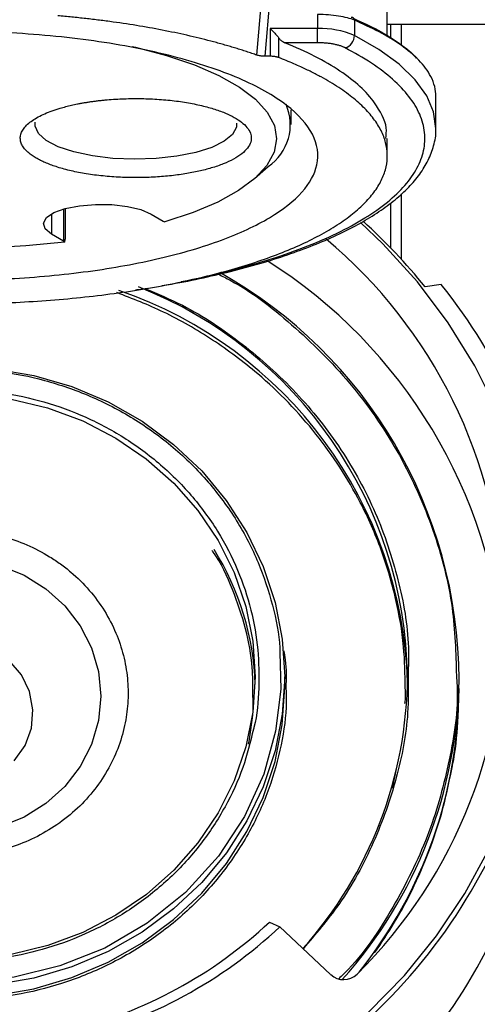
# Model space of a CAD drawing. Header units: inches. Extents: x 1.5 to 64.5, y 1.5 to 49.5.
# Tile 13 of 35: x 17.9 to 19.2, y 30.2 to 32.8. Entities that reach past the tile are written whole.
import ezdxf

# ---------------------------------------------------------------- set-up
doc = ezdxf.new("R2010")
doc.units = ezdxf.units.IN
doc.header["$LTSCALE"] = 6
doc.header["$MEASUREMENT"] = 0
doc.layers.add('DIMENSIONS', color=140, linetype='Continuous', lineweight=25)
doc.styles.add('SLDTEXTSTYLE0', font='TXT', dxfattribs={"width": 0.7})
doc.dimstyles.new('SLDDIMSTYLE0', dxfattribs={"dimtxt": 0.509766, "dimasz": 0.78, "dimexe": 0, "dimexo": 0.0625, "dimgap": 0.127441, "dimtad": 0, "dimtih": 1, "dimtoh": 1, "dimrnd": 1e-09, "dimzin": 12, "dimdsep": 46, "dimtxsty": 'SLDTEXTSTYLE0', "dimsah": 1, "dimcen": 0.09, "dimadec": 0, "dimazin": 3, "dimtfac": 1, "dimtofl": 0, "dimtmove": 0, "dimatfit": 3, "dimfxl": 0, "dimfrac": 2, "dimtolj": 1, "dimtzin": 12, "dimarcsym": 0})

# ---------------------------------------------------------------- blocks, each defined once
blk = doc.blocks.new('_D')
at = {"layer": 'DIMENSIONS'}
for p, q in [((13.2342, 33.3286), (13.2342, 24.8416)), ((20.9742, 33.3286), (20.9742, 24.8416)), ((13.2342, 25.5916), (15.624, 25.5916)), ((16.3147, 25.5916), (16.1436, 25.5916)), ((16.1436, 25.5916), (16.1436, 24.7815)), ((18.2536, 25.5916), (18.4248, 25.5916)), ((18.4248, 25.5916), (18.4248, 24.7815)), ((20.9742, 25.5916), (18.9443, 25.5916)), ((16.1436, 24.7815), (16.3147, 24.7815)), ((18.4248, 24.7815), (18.2536, 24.7815))]:
    blk.add_line(p, q, dxfattribs=at)
for points in [[(13.2342, 25.5916), (14.0142, 25.4716), (14.0142, 25.7116)], [(20.9742, 25.5916), (20.1942, 25.7116), (20.1942, 25.4716)]]:
    blk.add_solid(points, dxfattribs=at)
at = {"layer": 'DIMENSIONS', "char_height": 0.5, "attachment_point": 1, "style": 'SLDTEXTSTYLE0'}
for s, insert in [('7.74', (16.5268, 26.3503)), ('196.6', (16.3147, 25.426))]:
    blk.add_mtext(s, dxfattribs=dict(at, insert=insert))
blk = doc.blocks.new('_D_3')
at = {"layer": 'DIMENSIONS'}
for p, q in [((13.6588, 32.8123), (13.6588, 26.9149)), ((20.5499, 32.7847), (20.5499, 26.9149)), ((13.6588, 27.6649), (15.624, 27.6649)), ((16.3147, 27.6649), (16.1436, 27.6649)), ((16.1436, 27.6649), (16.1436, 26.8547)), ((18.2536, 27.6649), (18.4248, 27.6649)), ((18.4248, 27.6649), (18.4248, 26.8547)), ((20.5499, 27.6649), (18.9443, 27.6649)), ((16.1436, 26.8547), (16.3147, 26.8547)), ((18.4248, 26.8547), (18.2536, 26.8547))]:
    blk.add_line(p, q, dxfattribs=at)
for points in [[(13.6588, 27.6649), (14.4388, 27.5449), (14.4388, 27.7849)], [(20.5499, 27.6649), (19.7699, 27.7849), (19.7699, 27.5449)]]:
    blk.add_solid(points, dxfattribs=at)
at = {"layer": 'DIMENSIONS', "char_height": 0.5, "attachment_point": 1, "style": 'SLDTEXTSTYLE0'}
for s, insert in [('6.89', (16.5268, 28.4235)), ('175.0', (16.3147, 27.4992))]:
    blk.add_mtext(s, dxfattribs=dict(at, insert=insert))

msp = doc.modelspace()

# ---------------------------------------------------------------- linework, layer by layer
for p, q in [((18.9103, 32.7812), (18.9103, 33.0588)), ((18.5558, 32.7291), (18.5704, 32.9042)), ((18.5921, 32.8994), (18.5774, 32.7259)), ((18.7207, 32.8393), (18.7207, 32.8011)), ((18.8208, 32.824), (18.8208, 32.7827)), ((18.5921, 32.8011), (18.5921, 32.7259)), ((18.7207, 32.8011), (18.5921, 32.8011)), ((18.7207, 32.7627), (18.7207, 32.8011)), ((20.2499, 32.8123), (18.9103, 32.8123)), ((18.9192, 32.8123), (18.9192, 32.7757)), ((18.9492, 32.7556), (18.9492, 32.8123)), ((18.6145, 32.7766), (18.6145, 32.7225)), ((18.7207, 32.7627), (18.6318, 32.7627)), ((18.5921, 32.7259), (18.5774, 32.7259)), ((19.0425, 32.5309), (19.0425, 32.6172)), ((18.6493, 32.5403), (18.6493, 32.5808)), ((17.9523, 32.5412), (17.9531, 32.5474)), ((18.5, 32.5446), (18.5004, 32.5412)), ((18.9103, 32.4557), (18.9103, 32.5027)), ((18.5493, 32.3938), (18.5866, 32.4264)), ((18.9492, 32.174), (18.9492, 32.3527)), ((18.0297, 32.311), (18.0297, 32.224)), ((18.0352, 32.2288), (18.0352, 32.3125)), ((18.9192, 32.3273), (18.9192, 32.2057)), ((17.9968, 32.2974), (17.9968, 32.2432)), ((18.2678, 32.2974), (18.3007, 32.2783)), ((18.0297, 32.224), (17.9968, 32.2432)), ((18.0331, 32.2214), (18.0343, 32.2288)), ((19.057, 32.1061), (19.0133, 32.0995)), ((18.6313, 31.0115), (18.6313, 31.0406)), ((18.9245, 30.7383), (18.9347, 30.7861)), ((18.5899, 30.3741), (18.6182, 30.3612)), ((18.7562, 30.2316), (18.6182, 30.3612))]:
    msp.add_line(p, q)
at = {"flags": 128}
for points in [[(19.0425, 32.529), (19.0425, 32.5302), (19.0363, 32.5747), (19.0175, 32.6188), (18.9861, 32.6621), (18.9426, 32.7041), (18.8873, 32.7444), (18.8208, 32.7827)], [(18.2164, 32.7525), (18.2255, 32.7504), (18.3102, 32.728), (18.3863, 32.7023), (18.4526, 32.6736), (18.5082, 32.6424), (18.5522, 32.6091), (18.584, 32.5742), (18.6032, 32.5382), (18.6093, 32.5017), (18.6024, 32.4652), (18.5825, 32.4292), (18.55, 32.3944), (18.5052, 32.3612), (18.449, 32.3301), (18.3821, 32.3015), (18.3055, 32.276)], [(18.5004, 32.5412), (18.4998, 32.5338), (18.4895, 32.5138), (18.4669, 32.4951), (18.4331, 32.4784), (18.3896, 32.4647), (18.3384, 32.4544), (18.2821, 32.4482), (18.2231, 32.4462), (18.1642, 32.4487), (18.1083, 32.4554), (18.0579, 32.466), (18.0154, 32.4801), (17.9827, 32.497), (17.9614, 32.516), (17.9525, 32.536), (17.9523, 32.5412)], [(18.0331, 32.2214), (17.9269, 32.2108), (17.8177, 32.2048), (17.7072, 32.2036), (17.5971, 32.2072), (17.4891, 32.2154), (17.3851, 32.2283), (17.2867, 32.2456), (17.1954, 32.267), (17.1128, 32.2921), (17.0401, 32.3206), (16.9784, 32.352), (16.9289, 32.3858), (16.8922, 32.4215)], [(17.9968, 32.2432), (17.98, 32.2573), (17.9754, 32.2725), (17.9836, 32.2876), (18.0039, 32.3012), (18.0345, 32.3123), (18.0731, 32.32), (18.1164, 32.3237), (18.1611, 32.3231), (18.2034, 32.3182), (18.2399, 32.3094), (18.2678, 32.2974)], [(19.2095, 31.7617), (19.1486, 31.8849), (19.076, 32.0023), (18.9924, 32.1131), (18.8985, 32.2163), (18.8372, 32.2746)], [(17.8423, 31.8774), (17.9489, 31.859), (18.0523, 31.8288), (18.1511, 31.787), (18.2438, 31.7344), (18.3291, 31.6716), (18.4057, 31.5997), (18.4725, 31.5195), (18.5285, 31.4324), (18.573, 31.3396), (18.6052, 31.2425), (18.6248, 31.1423), (18.6313, 31.0407), (18.6313, 31.0407)], [(17.8873, 31.7948), (17.9867, 31.7708), (18.0821, 31.7353), (18.172, 31.6889), (18.255, 31.6322), (18.3298, 31.5662), (18.3952, 31.492), (18.4502, 31.4106), (18.4939, 31.3233), (18.5256, 31.2316), (18.5449, 31.1369), (18.5513, 31.0407)], [(17.8569, 31.3426), (17.9224, 31.3163), (17.9818, 31.2795), (18.0332, 31.2333), (18.0751, 31.1792), (18.106, 31.119), (18.1249, 31.0545), (18.1313, 30.9879)], [(18.618, 31.1068), (18.6205, 31.007), (18.6066, 30.8925), (18.5742, 30.776), (18.5223, 30.6613), (18.4509, 30.5528), (18.3616, 30.4547), (18.2573, 30.3708), (18.1419, 30.3037), (18.0199, 30.2549), (17.8959, 30.2245), (17.774, 30.2114), (17.6548, 30.2139), (17.5318, 30.2325), (17.408, 30.269), (17.2876, 30.3239), (17.1754, 30.3969), (17.0756, 30.4858), (16.992, 30.5878), (16.927, 30.6988), (16.8816, 30.8146), (16.8556, 30.9308), (16.8473, 31.0439), (16.8473, 31.0439)], [(17.8959, 30.8117), (17.9252, 30.8536), (17.9424, 30.9009), (17.9466, 30.9508), (17.9374, 31.0001), (17.9155, 31.0457), (17.8822, 31.0848)], [(18.6313, 31.0407), (18.6248, 30.9391), (18.6053, 30.839), (18.5731, 30.7418), (18.5287, 30.649), (18.4726, 30.5619), (18.4058, 30.4818), (18.3293, 30.4098), (18.244, 30.347), (18.1513, 30.2943), (18.0525, 30.2525), (17.9491, 30.2222), (17.8426, 30.2039)], [(18.5513, 31.0407), (18.5449, 30.9445), (18.5257, 30.8498), (18.494, 30.7581), (18.4503, 30.6709), (18.3954, 30.5894), (18.33, 30.5151), (18.2552, 30.4491), (18.1722, 30.3925), (18.0823, 30.346), (17.9869, 30.3105), (17.8875, 30.2865)], [(17.8426, 30.1748), (17.9491, 30.1932), (18.0525, 30.2235), (18.1513, 30.2652), (18.244, 30.3179), (18.3293, 30.3807), (18.4058, 30.4527), (18.4726, 30.5328), (18.5287, 30.6199), (18.5731, 30.7128), (18.6053, 30.8099), (18.6248, 30.9101), (18.6313, 31.0115)], [(18.1313, 30.9879), (18.1249, 30.9213), (18.106, 30.8568), (18.0751, 30.7966), (18.0333, 30.7425), (17.9819, 30.6962), (17.9225, 30.6594), (17.8571, 30.6331)], [(18.8591, 30.1291), (18.9568, 30.2291), (19.0445, 30.337), (19.1215, 30.452), (19.1871, 30.573)]]:
    msp.add_lwpolyline(points, dxfattribs=at)
for centre, radius, start, end in [((18.8135, 32.8245), 0.00728, 355.9932, 98.4705), ((18.7293, 32.566), 0.2352, 67.1025, 92.0764), ((18.7857, 32.7825), 0.0351, 286.686, 0.3997), ((18.5083, 32.5403), 0.1382, 304.5056, 23.6452), ((18.3167, 32.3063), 0.0323, 240.2384, 249.6778), ((17.8116, 31.1291), 1.5446, 38.9213, 48.0462), ((17.8774, 31.1926), 1.351, 314.7247, 50.1412), ((18.0217, 32.2098), 0.0163, 45.6576, 60.5792), ((17.8423, 30.9957), 1.3892, 4.4087, 57.7469), ((17.8343, 31.0291), 1.271, 0.1748, 60.7951), ((17.8084, 31.0235), 1.1571, 0.9287, 68.441), ((17.8594, 31.1458), 1.535, 24.427, 38.7245), ((17.8044, 30.9908), 1.1614, 1.7811, 71.0966), ((17.8175, 30.9961), 0.7339, 1.8086, 32.1255), ((17.8494, 31.047), 1.1159, 318.1521, 359.7545), ((17.8632, 31.0474), 1.2422, 318.1101, 359.3382), ((17.8638, 31.0134), 1.2416, 321.3777, 359.7638), ((17.8254, 31.2313), 1.5237, 305.2154, 336.3342), ((17.827, 30.9947), 1.5217, 306.4347, 336.3443), ((17.7509, 31.2735), 1.23, 283.9693, 313.0102), ((17.7515, 31.2903), 1.2706, 283.969, 313.0105), ((18.7916, 30.2699), 0.0521, 227.3305, 314.5416)]:
    msp.add_arc(centre, radius, start, end)
for points, knots in [([(17.5191, 32.8512), (17.5128, 32.8508), (17.5002, 32.8499), (17.4813, 32.8486), (17.4625, 32.8471), (17.4437, 32.8455), (17.4157, 32.843), (17.3787, 32.8392), (17.333, 32.8339), (17.2879, 32.828), (17.2289, 32.8192), (17.1571, 32.8067), (17.075, 32.7893), (16.9972, 32.7697), (16.9244, 32.748), (16.8571, 32.7243), (16.7957, 32.6988), (16.7406, 32.6716), (16.6921, 32.6431), (16.6508, 32.6132), (16.6167, 32.5823), (16.5901, 32.5505), (16.5712, 32.5181), (16.5602, 32.4853), (16.5571, 32.4522), (16.5619, 32.4192), (16.5746, 32.3865), (16.5951, 32.3542), (16.6232, 32.3226), (16.6589, 32.2919), (16.7018, 32.2623), (16.7517, 32.234), (16.8081, 32.2072), (16.8709, 32.182), (16.9394, 32.1587), (17.0133, 32.1374), (17.092, 32.1183), (17.1751, 32.1014), (17.2619, 32.0869), (17.3519, 32.0749), (17.4445, 32.0655), (17.539, 32.0587), (17.6349, 32.0545), (17.7314, 32.0531), (17.8279, 32.0543), (17.9238, 32.0583), (18.0185, 32.065), (18.1112, 32.0743), (18.2014, 32.0861), (18.2884, 32.1005), (18.3717, 32.1172), (18.4507, 32.1362), (18.5249, 32.1574), (18.5938, 32.1805), (18.6569, 32.2056), (18.7137, 32.2323), (18.764, 32.2605), (18.8073, 32.29), (18.8435, 32.3207), (18.8721, 32.3522), (18.8931, 32.3845), (18.9063, 32.4172), (18.9115, 32.4502), (18.9089, 32.4833), (18.8984, 32.5161), (18.88, 32.5485), (18.8539, 32.5804), (18.8202, 32.6113), (18.7861, 32.6363), (18.7553, 32.6556), (18.7304, 32.6698), (18.7039, 32.6836), (18.6789, 32.6955), (18.656, 32.7056), (18.6357, 32.7142), (18.6216, 32.7197), (18.6145, 32.7225)], [0, 0, 0, 0, 0.003126, 0.006251, 0.009376, 0.012502, 0.015629, 0.023441, 0.031257, 0.039069, 0.046885, 0.062509, 0.078134, 0.093759, 0.109383, 0.125008, 0.140633, 0.156257, 0.171882, 0.187507, 0.203131, 0.218756, 0.234381, 0.250005, 0.26563, 0.281255, 0.296879, 0.312504, 0.328129, 0.343753, 0.359378, 0.375003, 0.390627, 0.406252, 0.421877, 0.437501, 0.453126, 0.468751, 0.484375, 0.5, 0.515625, 0.531249, 0.546874, 0.562499, 0.578123, 0.593748, 0.609373, 0.624997, 0.640622, 0.656247, 0.671871, 0.687496, 0.703121, 0.718745, 0.73437, 0.749995, 0.765619, 0.781244, 0.796869, 0.812494, 0.828118, 0.843743, 0.859368, 0.874992, 0.890617, 0.906242, 0.921866, 0.937491, 0.953116, 0.960928, 0.968743, 0.976556, 0.984371, 0.989581, 0.994789, 1, 1, 1, 1]), ([(18.5558, 32.7291), (18.5511, 32.7307), (18.5419, 32.7339), (18.5277, 32.7386), (18.5133, 32.7433), (18.4987, 32.7478), (18.4839, 32.7523), (18.4688, 32.7566), (18.4535, 32.7609), (18.4225, 32.7693), (18.3743, 32.7813), (18.3071, 32.7956), (18.2372, 32.8083), (18.1769, 32.8175), (18.1277, 32.824), (18.0903, 32.8284), (18.0525, 32.8324), (18.027, 32.8347), (18.0142, 32.8358)], [0, 0, 0, 0, 0.031282, 0.062537, 0.093775, 0.125004, 0.156235, 0.187475, 0.218736, 0.250026, 0.374998, 0.500005, 0.624977, 0.749984, 0.812519, 0.874983, 0.937452, 1, 1, 1, 1]), ([(18.8194, 32.8284), (18.8422, 32.818), (18.8902, 32.7963), (18.9453, 32.7601), (18.9792, 32.7345), (18.989, 32.7211), (18.989, 32.7211)], [0, 0, 0, 0, 0.308712, 0.650018, 0.999759, 1, 1, 1, 1]), ([(19.0423, 32.6172), (19.0417, 32.626), (19.0405, 32.6441), (19.0273, 32.6771), (18.9995, 32.7149), (18.9511, 32.7553), (18.8922, 32.7917), (18.844, 32.8134), (18.8208, 32.824)], [0, 0, 0, 0, 0.12129, 0.248196, 0.454849, 0.649034, 0.830752, 1, 1, 1, 1]), ([(18.5921, 32.8011), (18.5933, 32.7999), (18.5954, 32.7979), (18.5986, 32.7948), (18.6015, 32.7918), (18.6048, 32.7882), (18.6082, 32.7843), (18.6117, 32.7803), (18.6136, 32.7778), (18.6145, 32.7766)], [0, 0, 0, 0, 0.153876, 0.263391, 0.40015, 0.521038, 0.697335, 0.856855, 1, 1, 1, 1]), ([(18.6356, 32.5934), (18.6016, 32.6194), (18.5581, 32.6439), (18.4545, 32.6883), (18.3944, 32.7083), (18.2615, 32.7425), (18.1887, 32.7568), (18.0351, 32.7785), (17.9542, 32.7861), (17.8719, 32.79)], [0, 0, 0, 0, 0.25, 0.25, 0.5, 0.5, 0.75, 0.75, 1, 1, 1, 1]), ([(18.6145, 32.7766), (18.6151, 32.7758), (18.6163, 32.7743), (18.6183, 32.7721), (18.6205, 32.7699), (18.6231, 32.7677), (18.6269, 32.765), (18.6299, 32.7636), (18.6318, 32.7627)], [0, 0, 0, 0, 0.110338, 0.230671, 0.361078, 0.501622, 0.683275, 1, 1, 1, 1]), ([(18.3496, 32.1145), (18.3497, 32.1145), (18.3919, 32.1216), (18.4706, 32.1403), (18.583, 32.1706), (18.6846, 32.2058), (18.7747, 32.2444), (18.8509, 32.2859), (18.913, 32.3296), (18.9605, 32.3751), (18.9935, 32.4219), (19.0116, 32.4702), (19.0143, 32.5192), (19.0009, 32.5684), (18.9719, 32.6168), (18.9275, 32.6634), (18.8699, 32.7079), (18.8205, 32.7352), (18.7958, 32.7489)], [0, 0, 0, 0, 0.000262, 0.066055, 0.13345, 0.200856, 0.268251, 0.335657, 0.401442, 0.467237, 0.533023, 0.598818, 0.666213, 0.733619, 0.801014, 0.868419, 0.934207, 1, 1, 1, 1]), ([(18.8758, 32.5995), (18.8541, 32.6294), (18.8224, 32.6584), (18.7403, 32.7133), (18.69, 32.7391), (18.6318, 32.7627)], [0, 0, 0, 0, 0.5, 0.5, 1, 1, 1, 1]), ([(18.7958, 32.7489), (18.7947, 32.7494), (18.7927, 32.7504), (18.7893, 32.7519), (18.7856, 32.7533), (18.7803, 32.755), (18.773, 32.757), (18.7634, 32.7591), (18.7532, 32.7607), (18.7425, 32.7618), (18.7317, 32.7625), (18.7244, 32.7626), (18.7207, 32.7627)], [0, 0, 0, 0, 0.06163, 0.12306, 0.18452, 0.246234, 0.373031, 0.500056, 0.626852, 0.753877, 0.876882, 1, 1, 1, 1]), ([(18.5774, 32.7259), (18.5764, 32.7259), (18.5743, 32.726), (18.5714, 32.7261), (18.5684, 32.7264), (18.5647, 32.7269), (18.5602, 32.7277), (18.5572, 32.7286), (18.5558, 32.7291)], [0, 0, 0, 0, 0.125801, 0.250314, 0.374803, 0.500533, 0.75036, 1, 1, 1, 1]), ([(18.6145, 32.7225), (18.6138, 32.7227), (18.6124, 32.7233), (18.6099, 32.724), (18.6072, 32.7246), (18.6035, 32.7252), (18.5984, 32.7258), (18.5942, 32.7259), (18.5921, 32.7259)], [0, 0, 0, 0, 0.125631, 0.249953, 0.374385, 0.50034, 0.749953, 1, 1, 1, 1]), ([(18.0676, 32.5965), (18.0708, 32.5971), (18.0771, 32.5983), (18.0869, 32.6), (18.0968, 32.6016), (18.1068, 32.6031), (18.1169, 32.6045), (18.1273, 32.6057), (18.1377, 32.6068), (18.1599, 32.6089), (18.1946, 32.611), (18.2423, 32.6114), (18.2902, 32.6094), (18.3369, 32.6048), (18.3807, 32.5978), (18.4198, 32.5889), (18.454, 32.5783), (18.4823, 32.5666), (18.5053, 32.5538), (18.523, 32.54), (18.5353, 32.5252), (18.5411, 32.5092), (18.54, 32.4928), (18.5313, 32.4765), (18.5156, 32.4608), (18.4931, 32.4464), (18.4652, 32.4334), (18.4332, 32.4225), (18.398, 32.4134), (18.3598, 32.4062), (18.3184, 32.4007), (18.2734, 32.3972), (18.2264, 32.3959), (18.1783, 32.3972), (18.131, 32.401), (18.0863, 32.4072), (18.0452, 32.4155), (18.0152, 32.424), (17.994, 32.4314), (17.9798, 32.4371), (17.9668, 32.4431), (17.9592, 32.4474), (17.9553, 32.4495)], [0, 0, 0, 0, 0.00743, 0.0148334, 0.0222191, 0.0295962, 0.0369737, 0.0443607, 0.0517662, 0.0591991, 0.0910486, 0.122912, 0.1557735, 0.1886495, 0.2209972, 0.253359, 0.2838009, 0.3142567, 0.3432127, 0.3721827, 0.4033908, 0.4346131, 0.4673016, 0.5000044, 0.5326929, 0.5653957, 0.5966038, 0.6278261, 0.6567821, 0.6857522, 0.7161941, 0.7466498, 0.7789975, 0.8113593, 0.8442209, 0.8770968, 0.9089463, 0.9408097, 0.9556409, 0.9704015, 0.9851637, 1, 1, 1, 1]), ([(17.9553, 32.4495), (17.9534, 32.4506), (17.9496, 32.4529), (17.9444, 32.4564), (17.9395, 32.46), (17.935, 32.4636), (17.9287, 32.4693), (17.9216, 32.4772), (17.9154, 32.4875), (17.9122, 32.4982), (17.9121, 32.5128), (17.9203, 32.5311), (17.9393, 32.5484), (17.9603, 32.5612), (17.9784, 32.57), (17.9986, 32.578), (18.0179, 32.5843), (18.0357, 32.5892), (18.0513, 32.593), (18.0622, 32.5953), (18.0676, 32.5965)], [0, 0, 0, 0, 0.023337, 0.046631, 0.069913, 0.093214, 0.116565, 0.178308, 0.240092, 0.304409, 0.368768, 0.500006, 0.631244, 0.69556, 0.759919, 0.821662, 0.883446, 0.922312, 0.961115, 1, 1, 1, 1]), ([(18.7187, 32.4313), (18.7246, 32.4589), (18.7205, 32.4868), (18.6925, 32.5414), (18.6686, 32.5681), (18.6356, 32.5934)], [0, 0, 0, 0, 0.5, 0.5, 1, 1, 1, 1]), ([(18.9061, 32.5027), (18.9072, 32.5122), (18.9111, 32.5448), (18.8904, 32.5768), (18.8758, 32.5995)], [0, 0, 0, 0, 0.291531, 1, 1, 1, 1]), ([(18.2972, 32.1029), (18.306, 32.1043), (18.345, 32.1107), (18.4111, 32.1242), (18.4948, 32.1436), (18.5741, 32.1655), (18.6487, 32.1895), (18.7178, 32.2155), (18.7811, 32.2432), (18.8381, 32.2726), (18.8886, 32.3036), (18.9325, 32.3361), (18.9696, 32.3701), (18.9997, 32.4058), (19.0228, 32.4434), (19.0371, 32.4833), (19.0437, 32.5122), (19.0422, 32.5275), (19.0421, 32.5286)], [0, 0, 0, 0, 0.020063, 0.088601, 0.157792, 0.227347, 0.297052, 0.366744, 0.436307, 0.50567, 0.574809, 0.643765, 0.712653, 0.781598, 0.850908, 0.921221, 0.993966, 1, 1, 1, 1]), ([(17.4445, 32.133), (17.5151, 32.1256), (17.5882, 32.1209), (17.7355, 32.1172), (17.8098, 32.1182), (17.9559, 32.1258), (18.0277, 32.1324), (18.1651, 32.151), (18.2308, 32.1629), (18.3527, 32.1914), (18.409, 32.208), (18.5092, 32.2451), (18.5533, 32.2656), (18.6269, 32.3094), (18.6565, 32.3328), (18.6997, 32.3811), (18.7134, 32.4061), (18.7187, 32.4313)], [0, 0, 0, 0, 0.125, 0.125, 0.25, 0.25, 0.375, 0.375, 0.5, 0.5, 0.625, 0.625, 0.75, 0.75, 0.875, 0.875, 1, 1, 1, 1]), ([(18.4512, 32.134), (18.4619, 32.1286), (18.5387, 32.0901), (18.6651, 31.9891), (18.8225, 31.831), (18.9491, 31.6449), (19.0394, 31.4419), (19.0923, 31.239), (19.0964, 31.1051), (19.0983, 31.0436)], [0, 0, 0, 0, 0.02619, 0.187992, 0.354497, 0.523457, 0.692417, 0.858922, 1, 1, 1, 1]), ([(18.2258, 32.0914), (18.2288, 32.0918), (18.2395, 32.0932), (18.2497, 32.095), (18.2571, 32.0963)], [0, 0, 0, 0, 0.279349, 1, 1, 1, 1]), ([(18.2513, 32.0954), (18.2857, 32.0808), (18.3801, 32.0409), (18.5198, 31.9463), (18.6664, 31.8152), (18.7888, 31.66), (18.8828, 31.4883), (18.9427, 31.3067), (18.9705, 31.1569), (18.9676, 31.0695), (18.9668, 31.044)], [0, 0, 0, 0, 0.080319, 0.22072, 0.364947, 0.511167, 0.657387, 0.801614, 0.942015, 1, 1, 1, 1]), ([(18.9593, 31.0096), (18.9586, 31.0472), (18.9571, 31.1291), (18.9348, 31.2552), (18.896, 31.3869), (18.8288, 31.5393), (18.7214, 31.7049), (18.5806, 31.8505), (18.4371, 31.9573), (18.3084, 32.0321), (18.2175, 32.0675), (18.1747, 32.0841)], [0, 0, 0, 0, 0.081376, 0.177302, 0.275841, 0.376817, 0.533687, 0.693451, 0.800009, 0.905715, 1, 1, 1, 1]), ([(17.7342, 31.8775), (17.7744, 31.876), (17.8569, 31.873), (17.9807, 31.8476), (18.1039, 31.8052), (18.2221, 31.7441), (18.3307, 31.6656), (18.4254, 31.5718), (18.5029, 31.4664), (18.5619, 31.3533), (18.5993, 31.2368), (18.6172, 31.154), (18.618, 31.1109), (18.618, 31.1068)], [0, 0, 0, 0, 0.091027, 0.18641, 0.285436, 0.387184, 0.490553, 0.594337, 0.697296, 0.798251, 0.896155, 0.990154, 1, 1, 1, 1]), ([(17.7342, 31.8212), (17.7717, 31.8198), (17.8486, 31.8169), (17.964, 31.7932), (18.0789, 31.7538), (18.1891, 31.6967), (18.2903, 31.6235), (18.3786, 31.5361), (18.451, 31.4378), (18.5056, 31.3323), (18.5417, 31.2238), (18.5607, 31.1157), (18.5619, 31.0087), (18.5569, 30.9359), (18.5467, 30.8998), (18.5463, 30.8983)], [0, 0, 0, 0, 0.077364, 0.15843, 0.242593, 0.329068, 0.416922, 0.505128, 0.592633, 0.678435, 0.761644, 0.841534, 0.918021, 0.996675, 1, 1, 1, 1]), ([(17.7343, 31.4388), (17.7387, 31.4387), (17.7474, 31.4387), (17.7606, 31.4381), (17.7737, 31.4373), (17.7867, 31.4361), (17.7997, 31.4346), (17.8126, 31.4327), (17.8255, 31.4305), (17.8384, 31.4279), (17.8512, 31.425), (17.8824, 31.417), (17.9309, 31.4003), (17.983, 31.3732), (18.022, 31.3472), (18.0594, 31.3179), (18.1013, 31.2764), (18.1425, 31.2204), (18.1734, 31.1607), (18.1942, 31.099), (18.2049, 31.0371), (18.2064, 30.9756), (18.1987, 30.9139), (18.1816, 30.8522), (18.1539, 30.7914), (18.1162, 30.734), (18.0688, 30.682), (18.0134, 30.6374), (17.9524, 30.602), (17.8876, 30.5759), (17.822, 30.5598), (17.7564, 30.5526), (17.6909, 30.554), (17.6251, 30.564), (17.5593, 30.5835), (17.4958, 30.6125), (17.4362, 30.6512), (17.392, 30.6906), (17.3608, 30.7257), (17.3331, 30.7624), (17.3043, 30.8113), (17.285, 30.8608), (17.2747, 30.8982), (17.2696, 30.9224), (17.266, 30.9468), (17.2637, 30.9714), (17.2635, 30.9878), (17.2633, 30.9961)], [0, 0, 0, 0, 0.005947, 0.011875, 0.01779, 0.023695, 0.029597, 0.035498, 0.041404, 0.04732, 0.053249, 0.059198, 0.091048, 0.122908, 0.139316, 0.155733, 0.188665, 0.221335, 0.25337, 0.283813, 0.314265, 0.343222, 0.372189, 0.403398, 0.434617, 0.467115, 0.500003, 0.532891, 0.565389, 0.596598, 0.627817, 0.656774, 0.685741, 0.716184, 0.746636, 0.77867, 0.811341, 0.844272, 0.86068, 0.877098, 0.908948, 0.940808, 0.952682, 0.964501, 0.976302, 0.988123, 1, 1, 1, 1]), ([(18.5447, 30.996), (18.5447, 31.019), (18.5447, 31.0777), (18.5271, 31.1728), (18.4906, 31.2785), (18.4583, 31.35), (18.4344, 31.3824), (18.4337, 31.3833)], [0, 0, 0, 0, 0.169545, 0.433491, 0.708405, 0.991883, 1, 1, 1, 1]), ([(18.6282, 31.1119), (18.6299, 31.1033), (18.6363, 31.0697), (18.6353, 31.0354), (18.6345, 31.0099)], [0, 0, 0, 0, 0.255107, 1, 1, 1, 1]), ([(18.9668, 31.044), (18.9672, 31.0101), (18.9685, 30.9166), (18.9381, 30.7629), (18.8763, 30.5874), (18.7911, 30.4296), (18.7149, 30.3411), (18.6813, 30.3019)], [0, 0, 0, 0, 0.126142, 0.347223, 0.577105, 0.813251, 1, 1, 1, 1]), ([(19.0983, 31.0436), (19.0989, 31.0346), (19.1046, 30.9583), (19.0818, 30.8142), (19.029, 30.6145), (18.9346, 30.4233), (18.8492, 30.2892), (18.787, 30.2286), (18.7784, 30.2203)], [0, 0, 0, 0, 0.030197, 0.256372, 0.482547, 0.718306, 0.960918, 1, 1, 1, 1]), ([(18.6345, 31.0099), (18.635, 30.9973), (18.6371, 30.9457), (18.6232, 30.8535), (18.5912, 30.7349), (18.5381, 30.6183), (18.4656, 30.5079), (18.3748, 30.4082), (18.2687, 30.3228), (18.1513, 30.2546), (18.0272, 30.2049), (17.901, 30.1739), (17.776, 30.1605), (17.6514, 30.1631), (17.5259, 30.1822), (17.3999, 30.2193), (17.2775, 30.2751), (17.1634, 30.3493), (17.0619, 30.4398), (16.9769, 30.5435), (16.9107, 30.6564), (16.8648, 30.7742), (16.8373, 30.8925), (16.834, 30.9712), (16.8323, 31.0097)], [0, 0, 0, 0, 0.014184, 0.05824, 0.104267, 0.151894, 0.20065, 0.24999, 0.29933, 0.348086, 0.395712, 0.44174, 0.485796, 0.528638, 0.573386, 0.619994, 0.668053, 0.717067, 0.766473, 0.815682, 0.864118, 0.91126, 0.956667, 1, 1, 1, 1]), ([(18.9584, 30.9678), (18.9592, 30.975), (18.9608, 30.9889), (18.9598, 31.0029), (18.9593, 31.0096)], [0, 0, 0, 0, 0.518919, 1, 1, 1, 1]), ([(18.5328, 30.8574), (18.539, 30.8923), (18.5471, 30.9383), (18.5452, 30.9847), (18.5447, 30.996)], [0, 0, 0, 0, 0.7575634, 1, 1, 1, 1]), ([(19.0872, 30.7988), (19.0875, 30.7998), (19.096, 30.8388), (19.1027, 30.9047), (19.1036, 30.9694), (19.104, 30.9953)], [0, 0, 0, 0, 0.015244, 0.6063362, 1, 1, 1, 1]), ([(18.5463, 30.8983), (18.5378, 30.8633), (18.52, 30.7904), (18.4711, 30.6851), (18.4049, 30.5838), (18.3215, 30.4924), (18.2243, 30.4141), (18.1166, 30.3516), (18.0028, 30.306), (17.8871, 30.2776), (17.7725, 30.2653), (17.6583, 30.2677), (17.5433, 30.2852), (17.4277, 30.3192), (17.3155, 30.3704), (17.2108, 30.4384), (17.1179, 30.5214), (17.0397, 30.6164), (16.9799, 30.7202), (16.9431, 30.807), (16.9324, 30.8595), (16.9294, 30.8743)], [0, 0, 0, 0, 0.050782, 0.1055439, 0.1616038, 0.2183359, 0.275068, 0.3311279, 0.3858898, 0.4388134, 0.4894692, 0.5387301, 0.5901821, 0.643772, 0.6990315, 0.7553882, 0.812196, 0.8687773, 0.9244705, 0.9786746, 1, 1, 1, 1]), ([(18.8757, 30.2902), (18.8944, 30.3177), (18.9344, 30.3767), (18.9853, 30.4734), (19.0299, 30.5788), (19.0651, 30.6875), (19.0799, 30.7619), (19.0872, 30.7988)], [0, 0, 0, 0, 0.177991, 0.382059, 0.587992, 0.795782, 1, 1, 1, 1])]:
    msp.add_open_spline(points, degree=3, knots=knots)
msp.add_open_spline([(18.8208, 32.824), (18.8099, 32.8286), (18.7799, 32.8365), (18.7405, 32.8393), (18.7207, 32.8393)], degree=3)

# ---------------------------------------------------------------- dimensions: what is measured, and where the dimension line sits
at = {"layer": 'DIMENSIONS'}
dim = msp.add_linear_dim(base=(20.9742, 25.5916), p1=(13.2342, 33.6286), p2=(20.9742, 33.6286), dimstyle='SLDDIMSTYLE0', dxfattribs=at)
dim.commit()
dim.dimension.update_dxf_attribs({"geometry": '_D', "text_midpoint": (17.2842, 25.5916), "dimtype": 160})
dim = msp.add_linear_dim(base=(20.5499, 27.6649), p1=(13.6588, 33.1123), p2=(20.5499, 33.0847), angle=0, dimstyle='SLDDIMSTYLE0', dxfattribs=at)
dim.commit()
dim.dimension.update_dxf_attribs({"geometry": '_D_3', "text_midpoint": (17.2842, 27.6649), "dimtype": 160})

doc.saveas('drawing.dxf')
